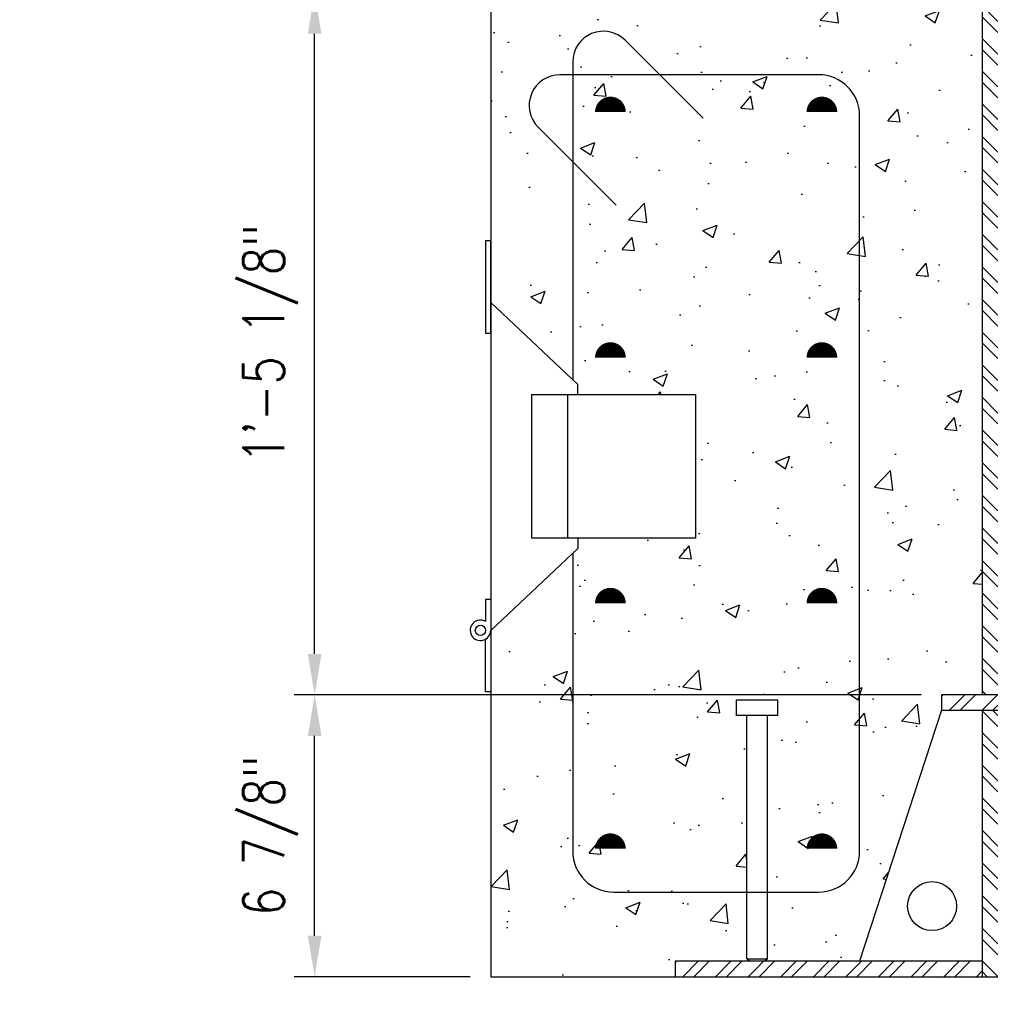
# Model space of a CAD drawing. Header units: inches. Extents: x -313 to 2687, y -193 to 798.
# Tile 7 of 28: x 269 to 293, y 94 to 118. Entities that reach past the tile are written whole.
import ezdxf
from ezdxf import colors
from ezdxf.entities.mleader import LeaderData, LeaderLine
from ezdxf.math import Vec2, Vec3

# ---------------------------------------------------------------- set-up
doc = ezdxf.new("R2010")
doc.units = ezdxf.units.IN
doc.header["$LTSCALE"] = 0.5
doc.header["$MEASUREMENT"] = 0
doc.layers.get('DEFPOINTS').update_dxf_attribs({"color": 140})
for name, color, linetype in [('S-ANNO-DIMS', 1, 'Continuous'), ('S-ANNO-TEXT', 2, 'Continuous'), ('S-DETL-HVY', 4, 'Continuous'), ('S-DETL-MEDM', 3, 'Continuous'), ('S-DETL-PATT', 1, 'Continuous'), ('S-DETL-XHVY', 5, 'Continuous'), ('S-DETL-XLIT', 1, 'Continuous')]:
    doc.layers.add(name, color=color, linetype=linetype)
doc.styles.add('Annotative', font='romans.shx', dxfattribs={"width": 0.8, "height": 0.125})
doc.dimstyles.new('Annotative', dxfattribs={"dimtxt": 0.125, "dimasz": 0.09375, "dimexe": 0.0625, "dimexo": 0.0625, "dimgap": 0.039062, "dimtad": 1, "dimdec": 4, "dimzin": 3, "dimdsep": 46, "dimlunit": 4, "dimtxsty": 'Annotative', "dimcen": 0.09, "dimclrd": 1, "dimclre": 1, "dimclrt": 2, "dimadec": 0, "dimazin": 0, "dimtfac": 1, "dimtdec": 4, "dimtmove": 1, "dimatfit": 0, "dimfxl": 1, "dimfrac": 2, "dimtolj": 1, "dimtzin": 0, "dimlwd": 25, "dimlwe": 25, "dimarcsym": 0})
pattern_1 = [(45, (-110.5996, 180.86197), (-0.3977476, 0.3977476), []), (45, (-110.33446, 180.86197), (-0.3977476, 0.3977476), [])]

# ---------------------------------------------------------------- blocks, each defined once
blk = doc.blocks.new('*D9')
at = {"layer": 'DEFPOINTS', "color": 0}
for p in [(276.043, 101.293), (291.337, 101.293), (280.337, 94.418)]:
    blk.add_point(p, dxfattribs=at)
at = {"layer": 'S-ANNO-DIMS', "color": 1, "lineweight": 25}
for p, q in [((290.837, 101.293), (275.543, 101.293)), ((276.043, 95.418), (276.043, 100.293)), ((279.837, 94.418), (275.543, 94.418))]:
    blk.add_line(p, q, dxfattribs=at)
at = {"layer": 'S-ANNO-DIMS', "color": 1}
for points in [[(275.876, 100.293), (276.209, 100.293), (276.043, 101.293)], [(275.876, 95.418), (276.209, 95.418), (276.043, 94.418)]]:
    blk.add_solid(points, dxfattribs=at)
at = {"layer": 'S-ANNO-DIMS', "color": 2, "insert": (274.968, 97.856), "char_height": 1, "attachment_point": 5, "rotation": 90, "style": 'Annotative'}
blk.add_mtext('\\A1;6 7/8"', dxfattribs=at)
blk = doc.blocks.new('*D10')
at = {"layer": 'DEFPOINTS', "color": 0}
for p in [(276.043, 118.418), (291.337, 118.418), (291.337, 101.293)]:
    blk.add_point(p, dxfattribs=at)
at = {"layer": 'S-ANNO-DIMS', "color": 1, "lineweight": 25}
for p, q in [((290.837, 118.418), (275.543, 118.418)), ((276.043, 102.293), (276.043, 117.418)), ((290.837, 101.293), (275.543, 101.293))]:
    blk.add_line(p, q, dxfattribs=at)
at = {"layer": 'S-ANNO-DIMS', "color": 1}
for points in [[(275.876, 117.418), (276.209, 117.418), (276.043, 118.418)], [(275.876, 102.293), (276.209, 102.293), (276.043, 101.293)]]:
    blk.add_solid(points, dxfattribs=at)
at = {"layer": 'S-ANNO-DIMS', "color": 2, "insert": (274.968, 109.856), "char_height": 1, "attachment_point": 5, "rotation": 90, "style": 'Annotative'}
blk.add_mtext('\\A1;1\'-5 1/8"', dxfattribs=at)

msp = doc.modelspace()

# ---------------------------------------------------------------- hatches: boundary and pattern name
at = {"layer": 'S-DETL-PATT'}
h = msp.add_hatch(dxfattribs=at)
h.set_pattern_fill('AR-CONC', color=8, scale=0.5)
h.set_pattern_definition([(50, (-4.5234, 67.0544), (3.5863, -0.31376), [0.375, -4.125]), (355, (-4.5234, 67.0544), (-0.693757, 3.76096), [0.3, -3.3]), (100.4514, (-4.2245, 67.0282), (2.892544, 3.4472), [0.3187, -3.50571]), (46.1842, (-4.5234, 68.0544), (5.336207, -0.827596), [0.5625, -6.1875]), (96.6356, (-4.0787, 67.9854), (4.67331, 4.87059), [0.47805, -5.25857]), (351.1842, (-4.5234, 68.0544), (4.67331, 4.87059), [0.45, -4.95]), (21, (-4.0234, 67.8044), (2.984535, -2.013094), [0.375, -4.125]), (326, (-4.0234, 67.8044), (1.216577, 3.62575), [0.3, -3.3]), (71.4514, (-3.7747, 67.6366), (4.20111, 1.612656), [0.3187, -3.50571]), (37.5, (-4.5234, 67.0544), (0.0607993, 1.664469), [0, -3.26, 0, -3.35, 0, -3.3125]), (7.5, (-4.5234, 67.0544), (1.315348, 1.972059), [0, -1.91, 0, -3.185, 0, -1.2625]), (327.5, (-5.6384, 67.0544), (2.669112, -0.1127744), [0, -1.25, 0, -3.9, 0, -5.175]), (317.5, (-6.1384, 67.0544), (2.91593, 0.500525), [0, -1.625, 0, -2.59, 0, -3.675])])
h.paths.add_polyline_path([(292.33717, 114.05438), (289.3372, 114.05438), (289.3372, 97.48137, -0.41421356), (288.3372, 96.48137), (287.08717, 96.48137), (287.08717, 94.85561), (287.02467, 94.79311), (289.33717, 94.79311), (291.33717, 100.91811), (291.33717, 101.29311), (292.33717, 101.29311)], flags=17)
h.paths.add_polyline_path([(289.3372, 114.05438), (285.47664, 114.05438), (285.47664, 96.48137), (286.58717, 96.48137), (286.58717, 100.79311), (286.33717, 100.79311), (286.33717, 101.16811), (287.33717, 101.16811), (287.33717, 100.79311), (287.08717, 100.79311), (287.08717, 96.48137), (288.3372, 96.48137, 0.41421356), (289.3372, 97.48137)], flags=17)
h.paths.add_polyline_path([(288.22918, 109.5185, -1), (288.60418, 109.5185, -1)], flags=16)
h.paths.add_polyline_path([(288.60418, 103.52828, -1), (288.22918, 103.52828, -1)], flags=16)
h.paths.add_polyline_path([(288.60418, 97.53807, -1), (288.22918, 97.53807, -1)], flags=16)
h.paths.add_polyline_path([(289.3372, 115.41811, 0.41421356), (288.3372, 116.41811), (285.47664, 116.41811), (285.47664, 114.05438), (289.3372, 114.05438)], flags=17)
h.paths.add_polyline_path([(288.22918, 115.50871, -1), (288.60418, 115.50871, -1)], flags=16)
h.paths.add_polyline_path([(285.47664, 115.39996), (284.45849, 116.41811), (282.33717, 116.41811), (282.33717, 114.29679), (282.57957, 114.05438), (285.47664, 114.05438)], flags=17)
h.paths.add_polyline_path([(283.07017, 115.50871, -1), (283.44517, 115.50871, -1)], flags=16)
h.paths.add_polyline_path([(283.6175, 117.2591, 0.66817864), (282.33717, 116.72877), (282.33717, 116.41811), (284.45849, 116.41811)], flags=17)
h.paths.add_polyline_path([(285.47664, 116.41811), (284.45849, 116.41811), (285.47664, 115.39996)], flags=17)
h.paths.add_polyline_path([(282.33717, 116.41811), (282.02651, 116.41811, 0.66817864), (281.49618, 115.13778), (282.33717, 114.29679)], flags=17)
h.paths.add_polyline_path([(283.44517, 109.5185, -1), (283.07017, 109.5185, -1)], flags=16)
h.paths.add_polyline_path([(283.44517, 103.52828, -1), (283.07017, 103.52828, -1)], flags=16)
h.paths.add_polyline_path([(283.44517, 97.53807, -1), (283.07017, 97.53807, -1)], flags=16)
edge = h.paths.add_edge_path()
edge.add_line((285.33717, 105.11629), (282.46217, 105.11629))
edge.add_line((282.46217, 105.11629), (282.46217, 104.86629))
edge.add_line((282.46217, 104.86629), (280.33717, 102.86629))
edge.add_line((280.33717, 102.86629), (280.33717, 94.41811))
edge.add_line((280.33717, 94.41811), (284.83717, 94.41811))
edge.add_line((284.83717, 94.41811), (284.83717, 94.79311))
edge.add_line((284.83717, 94.79311), (286.64967, 94.79311))
edge.add_line((286.64967, 94.79311), (286.58717, 94.85561))
edge.add_line((286.58717, 94.85561), (286.58717, 96.48137))
edge.add_line((286.58717, 96.48137), (285.47664, 96.48137))
edge.add_line((285.47664, 96.48137), (285.47664, 114.05438))
edge.add_line((285.47664, 114.05438), (282.57957, 114.05438))
edge.add_line((282.57957, 114.05438), (282.33717, 114.29679))
edge.add_line((282.33717, 114.29679), (281.49618, 115.13778))
edge.add_arc((282.02651, 115.66811), 0.75, 90, 225, ccw=False)
edge.add_line((282.02651, 116.41811), (282.33717, 116.41811))
edge.add_line((282.33717, 116.41811), (282.33717, 116.72877))
edge.add_arc((283.08717, 116.72877), 0.75, 45, 180, ccw=False)
edge.add_line((283.6175, 117.2591), (284.45849, 116.41811))
edge.add_line((284.45849, 116.41811), (285.47664, 116.41811))
edge.add_line((285.47664, 116.41811), (288.3372, 116.41811))
edge.add_arc((288.3372, 115.41811), 1, 0, 90, ccw=False)
edge.add_line((289.3372, 115.41811), (289.3372, 114.05438))
edge.add_line((289.3372, 114.05438), (292.33717, 114.05438))
edge.add_line((292.33717, 114.05438), (292.33717, 118.04311))
edge.add_line((292.33717, 118.04311), (291.33717, 118.04311))
edge.add_line((291.33717, 118.04311), (291.33717, 118.41811))
edge.add_line((291.33717, 118.41811), (285.33717, 124.41811))
edge.add_line((285.33717, 124.41811), (280.33717, 124.41811))
edge.add_line((280.33717, 124.41811), (280.33717, 110.86629))
edge.add_line((280.33717, 110.86629), (282.46217, 108.86629))
edge.add_line((282.46217, 108.86629), (282.46217, 108.61629))
edge.add_line((282.46217, 108.61629), (285.33717, 108.61629))
edge.add_line((285.33717, 108.61629), (285.33717, 105.11629))
at = {"layer": 'S-DETL-PATT', "linetype": 'Continuous', "lineweight": 0}
h = msp.add_hatch(dxfattribs=at)
h.set_pattern_fill('ANSI32', color=8, scale=1.5, angle=90)
h.set_pattern_definition([(135, (-280.61464, 180.86197), (-0.39774756, -0.39774756), []), (135, (-280.61464, 181.12713), (-0.39774756, -0.39774756), [])])
h.paths.add_polyline_path([(292.71217, 118.04311), (292.33717, 118.04311), (292.33717, 101.29311), (292.71217, 101.29311)])
h = msp.add_hatch(dxfattribs=at)
h.set_pattern_fill('ANSI32', color=8, scale=1.5)
h.set_pattern_definition(pattern_1)
h.paths.add_polyline_path([(302.96217, 101.29311), (302.96217, 100.91811), (304.33717, 100.91811), (304.33717, 101.29311)])
h.paths.add_polyline_path([(292.71217, 100.91811), (292.71217, 101.29311), (291.33717, 101.29311), (291.33717, 100.91811)])
h = msp.add_hatch(dxfattribs=at)
h.set_pattern_fill('ANSI32', color=8, scale=1.5, angle=90)
h.set_pattern_definition([(135, (-110.5996, 180.86197), (-0.3977476, -0.3977476), []), (135, (-110.5996, 181.12713), (-0.3977476, -0.3977476), [])])
h.paths.add_polyline_path([(292.71217, 100.91811), (292.33717, 100.91811), (292.33717, 94.41811), (292.71217, 94.41811)])
h = msp.add_hatch(dxfattribs=at)
h.set_pattern_fill('ANSI32', color=8, scale=1.5)
h.set_pattern_definition(pattern_1)
h.paths.add_polyline_path([(286.83717, 94.79311), (284.83717, 94.79311), (284.83717, 94.41811), (286.83717, 94.41811)])
h = msp.add_hatch(dxfattribs=at)
h.set_pattern_fill('ANSI32', color=8, scale=1.5)
h.set_pattern_definition(pattern_1)
h.paths.add_polyline_path([(292.33717, 94.79311), (286.83717, 94.79311), (286.83717, 94.41811), (292.33717, 94.41811)])

# ---------------------------------------------------------------- linework, layer by layer
at = {"layer": 'S-DETL-HVY'}
for p, q in [((288.3372, 116.41811), (282.02651, 116.41811)), ((289.3372, 97.48137), (289.3372, 115.41811)), ((281.49618, 115.13778), (283.39783, 113.23613)), ((282.33717, 104.74865), (282.33717, 97.48137)), ((283.33717, 96.48137), (288.3372, 96.48137))]:
    msp.add_line(p, q, dxfattribs=at)
msp.add_lwpolyline([(285.51915, 115.35745), (283.6175, 117.2591, 0.66817864), (282.33717, 116.72877), (282.33717, 108.98394)], format="xyb", dxfattribs=at)
at = {"layer": 'S-DETL-HVY', "const_width": 0.375}
for points in [[(283.07017, 115.50871, -1), (283.44517, 115.50871)], [(288.60418, 115.50871, 1), (288.22918, 115.50871)], [(283.07017, 109.5185, -1), (283.44517, 109.5185)], [(288.60418, 109.5185, 1), (288.22918, 109.5185)], [(283.07017, 103.52828, -1), (283.44517, 103.52828)], [(288.60418, 103.52828, 1), (288.22918, 103.52828)], [(283.07017, 97.53807, -1), (283.44517, 97.53807)], [(288.60418, 97.53807, 1), (288.22918, 97.53807)]]:
    msp.add_lwpolyline(points, format="xyb", dxfattribs=at)
at = {"layer": 'S-DETL-HVY'}
for centre, radius, start, end in [((282.02651, 115.66811), 0.75, 90, 225), ((288.3372, 115.41811), 1, 0, 90), ((283.33717, 97.48137), 1, 180, 270), ((288.3372, 97.48137), 1, 270, 0)]:
    msp.add_arc(centre, radius, start, end, dxfattribs=at)
at = {"layer": 'S-DETL-MEDM'}
for p, q in [((292.33717, 101.29311), (292.33717, 118.04311)), ((291.33717, 100.91811), (289.33717, 94.79311)), ((292.33717, 94.41811), (292.33717, 100.91811)), ((280.33717, 94.41811), (292.71217, 94.41811))]:
    msp.add_line(p, q, dxfattribs=at)
for points in [[(302.96217, 101.29311), (291.33717, 101.29311), (291.33717, 100.91811), (302.96217, 100.91811)], [(292.33717, 94.79311), (284.83717, 94.79311), (284.83717, 94.41811)]]:
    msp.add_lwpolyline(points, dxfattribs=at)
msp.add_circle((291.10359, 96.13961), 0.5975, dxfattribs=at)
at = {"layer": 'S-DETL-XHVY'}
msp.add_line((280.33717, 124.41811), (280.33717, 94.41811), dxfattribs=at)
at = {"layer": 'S-DETL-XLIT'}
for p, q in [((286.58717, 94.85561), (286.58717, 100.79311)), ((287.08717, 94.85561), (287.08717, 100.79311))]:
    msp.add_line(p, q, dxfattribs=at)
for points in [[(280.33717, 112.36629), (280.21217, 112.36629), (280.21217, 110.11629), (280.33717, 110.11629), (280.33717, 112.36629)], [(282.46217, 108.61629), (282.46217, 108.86629), (280.33717, 110.86629)], [(282.21217, 108.61629), (282.21217, 105.11629)], [(282.46217, 105.11629), (282.46217, 104.86629), (280.33717, 102.86629)], [(280.33717, 103.61629), (280.21217, 103.61629), (280.21217, 103.0828)], [(280.33717, 103.61629), (280.33717, 101.36629), (280.21447, 101.36629), (280.21447, 102.65113)]]:
    msp.add_lwpolyline(points, dxfattribs=at)
for points in [[(285.33717, 108.61629), (285.33717, 105.11629), (281.33717, 105.11629), (281.33717, 108.61629)], [(286.33717, 100.79311), (286.33717, 101.16811), (287.33717, 101.16811), (287.33717, 100.79311)], [(286.64967, 94.79311), (286.58717, 94.85561), (287.08717, 94.85561), (287.02467, 94.79311)]]:
    msp.add_lwpolyline(points, close=True, dxfattribs=at)
msp.add_circle((280.08717, 102.86629), 0.125, dxfattribs=at)
msp.add_arc((280.08717, 102.86629), 0.25, 60, 0, dxfattribs=at)

# ---------------------------------------------------------------- dimensions: what is measured, and where the dimension line sits
at = {"layer": 'S-ANNO-DIMS'}
for base, p1, p2, picture, middle in [((276.04278, 118.41811), (291.33717, 101.29311), (291.33717, 118.41811), '*D10', (274.96838, 109.85561)), ((276.04278, 101.29311), (280.33717, 94.41811), (291.33717, 101.29311), '*D9', (274.96838, 97.85561))]:
    dim = msp.add_linear_dim(base=base, p1=p1, p2=p2, angle=90, dimstyle='Annotative', override={"dimtxt": 0.125, "dimasz": 0.125, "dimpost": '\\X', "dimtxsty": 'Annotative', "dimclrt": 2}, dxfattribs=at)
    dim.commit()
    dim.dimension.update_dxf_attribs({"geometry": picture, "text_midpoint": middle})

# ---------------------------------------------------------------- leaders
at = {"layer": 'S-ANNO-TEXT', "linetype": 'Continuous'}
ml = msp.add_multileader_mtext('Standard', dxfattribs=at)
ml.set_content('\\A1;1', color=256, style='Annotative')
ml.set_leader_properties(color=1, linetype='ByLayer', lineweight=-1)
ml.build(insert=Vec2(0, 0))
ml.multileader.update_dxf_attribs({"text_right_attachment_type": 3, "dogleg_length": 0.125, "arrow_head_size": 1, "scale": 8})
ctx = ml.context
ctx.base_point, ctx.scale, ctx.char_height, ctx.arrow_head_size, ctx.landing_gap_size, ctx.plane_origin = Vec3(287.12895, 124.8983), 8, 1, 1, 0.25, Vec3(-101.19429, -306.12797)
ctx.right_attachment = 3
notes = []
notes.append((ctx, [(0, (0, 0, 0), (0, 0), (1, 0), 1, [])]))
ctx.mtext.insert, ctx.mtext.width, ctx.mtext.defined_height = Vec3(287.37895, 125.3983), 9.7281706, 2.66188
ml = msp.add_multileader_mtext('Standard', dxfattribs=at)
ml.set_content('\\A1;1', color=256, style='Annotative')
ml.set_leader_properties(color=1, linetype='ByLayer', lineweight=-1)
ml.build(insert=Vec2(0, 0))
ml.multileader.update_dxf_attribs({"text_right_attachment_type": 3, "dogleg_length": 0.125, "arrow_head_size": 1, "scale": 8})
ctx = ml.context
ctx.base_point, ctx.scale, ctx.char_height, ctx.arrow_head_size, ctx.landing_gap_size, ctx.plane_origin = Vec3(288.99945, 123.10172), 8, 1, 1, 0.25, Vec3(-99.32379, -307.92456)
ctx.right_attachment = 3
notes.append((ctx, [(0, (0, 0, 0), (0, 0), (1, 0), 1, [])]))
ctx.mtext.insert, ctx.mtext.width, ctx.mtext.defined_height = Vec3(289.24945, 123.60172), 9.7281706, 2.66188
for ctx, leaders in notes:
    for number, flags, end, landing, length, lines in leaders:
        leader = LeaderData()
        leader.index, (leader.has_last_leader_line, leader.has_dogleg_vector, leader.attachment_direction) = number, flags
        leader.last_leader_point, leader.dogleg_vector, leader.dogleg_length = Vec3(end), Vec3(landing), length
        for number, points, colour, breaks in lines:
            line = LeaderLine()
            line.index, line.vertices, line.color, line.breaks = number, Vec3.list(points), colors.encode_raw_color(colour), breaks
            leader.lines.append(line)
        ctx.leaders.append(leader)

doc.saveas('drawing.dxf')
